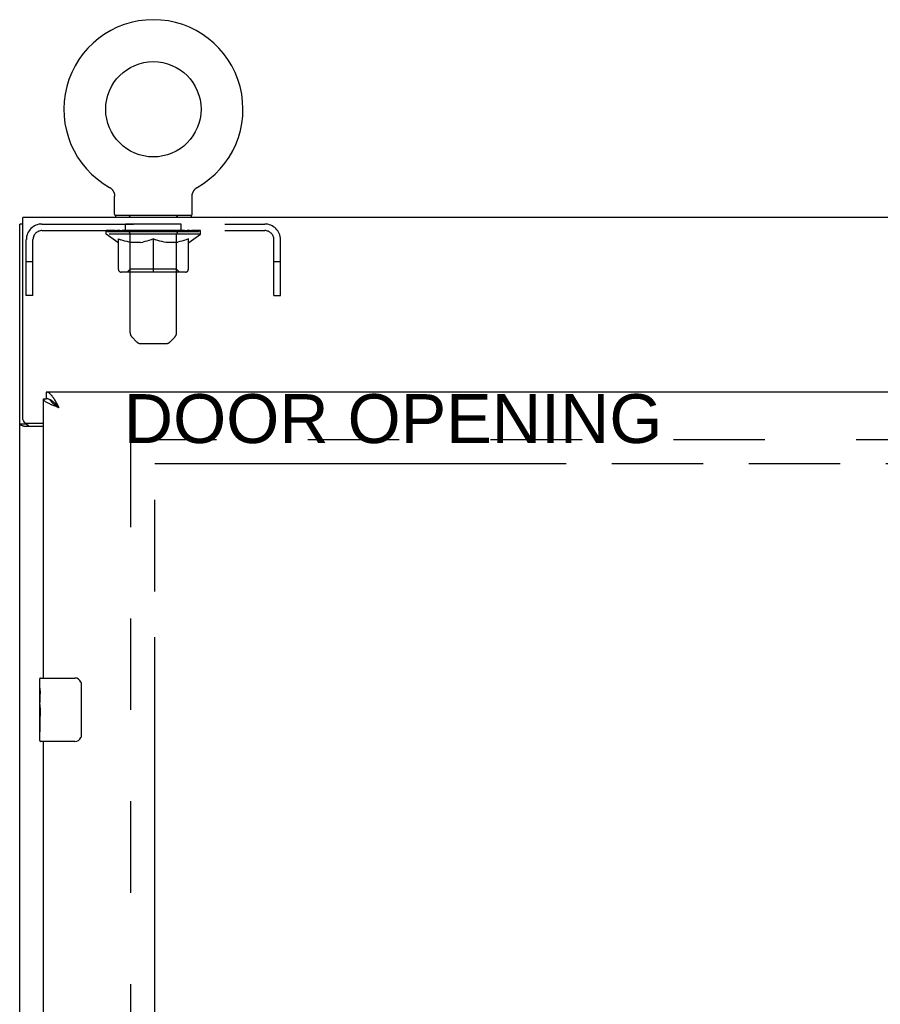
# Model space of a CAD drawing. Header units: inches. Extents: x 0 to 262, y 0 to 169.
# Tile 7 of 13: x 62 to 75, y 117 to 133. Entities that reach past the tile are written whole.
import ezdxf

# ---------------------------------------------------------------- set-up
doc = ezdxf.new("R2010")
doc.units = ezdxf.units.IN
doc.header["$LTSCALE"] = 14.384615
doc.header["$MEASUREMENT"] = 0
doc.linetypes.add('HIDDEN', pattern=[0.2, 0.1, -0.1])
doc.linetypes.add('PHANTOM', pattern=[0.8, 0.45, -0.05, 0.1, -0.05, 0.1, -0.05])
doc.layers.get('0').update_dxf_attribs({"linetype": 'CONTINUOUS'})
for name, color, linetype in [('02___PRT_ALL_AXES', 7, 'CONTINUOUS'), ('AVAILABLE_DOOR_SPACE', 7, 'CONTINUOUS'), ('DEFAULT_2', 8, 'HIDDEN'), ('DIMENSIONS', 7, 'CONTINUOUS')]:
    doc.layers.add(name, color=color, linetype=linetype)
doc.styles.get("Standard").update_dxf_attribs({"font": 'arial.ttf'})
doc.dimstyles.new('DIMSTYLE_1', dxfattribs={"dimtxt": 1.153846, "dimasz": 1.538462, "dimexe": 0.09, "dimexo": 0.07, "dimgap": 0.0375, "dimtad": 0, "dimtih": 1, "dimtoh": 1, "dimzin": 4, "dimdsep": 46, "dimtxsty": 'Standard', "dimblk": '_FILLED', "dimblk1": '_FILLED', "dimblk2": '_FILLED', "dimcen": 0.09, "dimazin": 1, "dimtfac": 1, "dimtdec": 3, "dimtofl": 0, "dimtmove": 0, "dimatfit": 3, "dimldrblk": '_FILLED', "dimfxl": 1, "dimtolj": 1, "dimtzin": 4, "dimarcsym": 0})

# ---------------------------------------------------------------- blocks, each defined once
blk = doc.blocks.new('_FILLED')
at = {"color": 0, "linetype": 'ByBlock'}
blk.add_solid([(0, 0), (-1, 0.2), (-1, -0.2)], dxfattribs=at)
blk = doc.blocks.new('*D17')
at = {"layer": 'DIMENSIONS', "color": 2, "linetype": 'Continuous'}
for p, q in [((64.048, 103.219), (71.784, 103.219)), ((84.705, 103.219), (76.969, 103.219))]:
    blk.add_line(p, q, dxfattribs=at)
at = {"layer": 'DIMENSIONS', "color": 2, "linetype": 'Continuous', "xscale": 1.5384615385, "yscale": 1.5384615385, "zscale": 1.5384615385, "rotation": 180}
blk.add_blockref('_FILLED', (64.048, 103.219), dxfattribs=at)
at = {"layer": 'DIMENSIONS', "color": 2, "linetype": 'Continuous', "xscale": 1.5384615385, "yscale": 1.5384615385, "zscale": 1.5384615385}
blk.add_blockref('_FILLED', (84.705, 103.219), dxfattribs=at)
at = {"layer": 'DIMENSIONS', "color": 2, "linetype": 'Continuous', "insert": (74.376, 103.796), "char_height": 1.1538, "width": 4.03203, "attachment_point": 2, "line_spacing_factor": 0.9}
blk.add_mtext('20.66', dxfattribs=at)

msp = doc.modelspace()

# ---------------------------------------------------------------- linework, layer by layer
at = {"color": 7, "linetype": 'Continuous'}
for p, q in [((63.337, 130.109), (63.337, 130.109)), ((63.337, 130.109), (63.342, 130.106)), ((63.338, 130.109), (63.339, 130.108)), ((63.342, 130.106), (63.347, 130.103)), ((63.347, 130.103), (63.352, 130.1)), ((63.352, 130.1), (63.357, 130.096)), ((63.357, 130.096), (63.362, 130.092)), ((63.362, 130.092), (63.366, 130.088)), ((63.366, 130.089), (63.371, 130.084)), ((63.37, 130.084), (63.375, 130.08)), ((63.379, 130.076), (63.382, 130.071)), ((63.382, 130.071), (63.386, 130.066)), ((63.386, 130.066), (63.39, 130.061)), ((63.39, 130.062), (63.393, 130.056)), ((63.393, 130.057), (63.396, 130.051)), ((63.396, 130.052), (63.399, 130.046)), ((63.399, 130.046), (63.402, 130.041)), ((63.402, 130.041), (63.404, 130.035)), ((63.404, 130.036), (63.406, 130.03)), ((63.406, 130.03), (63.408, 130.024)), ((64.646, 130.024), (64.648, 130.03)), ((64.648, 130.03), (64.651, 130.036)), ((64.651, 130.035), (64.653, 130.041)), ((64.653, 130.041), (64.656, 130.046)), ((64.656, 130.046), (64.659, 130.052)), ((64.659, 130.051), (64.662, 130.057)), ((64.662, 130.056), (64.665, 130.062)), ((64.665, 130.061), (64.669, 130.066)), ((64.668, 130.066), (64.672, 130.071)), ((64.672, 130.071), (64.676, 130.076)), ((64.676, 130.076), (64.68, 130.08)), ((64.68, 130.08), (64.684, 130.084)), ((64.684, 130.084), (64.689, 130.089)), ((64.688, 130.088), (64.693, 130.092)), ((64.693, 130.092), (64.698, 130.096)), ((64.698, 130.096), (64.702, 130.1)), ((64.702, 130.1), (64.707, 130.103)), ((64.707, 130.103), (64.712, 130.106)), ((64.707, 130.103), (64.709, 130.104)), ((64.712, 130.106), (64.717, 130.109)), ((64.715, 130.108), (64.717, 130.109)), ((63.408, 130.024), (63.41, 130.019)), ((63.41, 130.019), (63.412, 130.013)), ((63.412, 130.013), (63.413, 130.007)), ((63.413, 130.007), (63.415, 130.001)), ((63.415, 130.001), (63.416, 129.995)), ((63.416, 129.995), (63.416, 129.989)), ((63.416, 129.99), (63.417, 129.984)), ((63.417, 129.978), (63.417, 129.972)), ((63.417, 129.687), (63.417, 129.972)), ((64.637, 129.978), (64.638, 129.984)), ((64.637, 129.978), (64.638, 129.984)), ((64.637, 129.972), (64.637, 129.978)), ((64.637, 129.687), (64.637, 129.972)), ((64.638, 129.989), (64.639, 129.995)), ((64.638, 129.984), (64.638, 129.99)), ((64.639, 129.995), (64.64, 130.001)), ((64.64, 130.001), (64.641, 130.007)), ((64.641, 130.007), (64.643, 130.013)), ((64.643, 130.013), (64.644, 130.019)), ((64.644, 130.019), (64.646, 130.024)), ((63.432, 129.667), (63.432, 129.637)), ((64.622, 129.667), (63.432, 129.667)), ((64.622, 129.667), (64.622, 129.637)), ((61.975, 129.533), (61.923, 129.533)), ((62.298, 126.783), (62.34, 126.783)), ((62.34, 126.887), (62.34, 126.783)), ((62.408, 126.764), (62.4, 126.768)), ((62.027, 126.385), (61.923, 126.385)), ((62.027, 126.385), (62.027, 126.397)), ((62.253, 122.387), (62.793, 122.387)), ((62.893, 122.287), (62.893, 121.487)), ((62.793, 121.387), (62.253, 121.387))]:
    msp.add_line(p, q, dxfattribs=at)
at = {"color": 3, "linetype": 'Continuous'}
for p, q in [((61.975, 126.457), (61.975, 129.637)), ((109.871, 129.637), (61.975, 129.637)), ((61.923, 39.741), (61.923, 129.533)), ((62.298, 122.387), (62.298, 126.783)), ((85.83, 126.887), (62.34, 126.887)), ((62.298, 126.345), (61.993, 126.345)), ((62.035, 126.397), (62.298, 126.397)), ((62.298, 98.887), (62.298, 121.387))]:
    msp.add_line(p, q, dxfattribs=at)
at = {"color": 7, "linetype": 'Continuous'}
for points in [[(63.374, 130.08), (63.379, 130.076), (63.383, 130.071)], [(63.417, 129.984), (63.417, 129.978), (63.417, 129.972)], [(62.4, 126.768), (62.391, 126.772), (62.383, 126.776), (62.374, 126.778), (62.365, 126.78), (62.357, 126.782), (62.348, 126.783), (62.34, 126.783)], [(62.545, 126.641), (62.534, 126.648), (62.523, 126.655), (62.512, 126.662), (62.501, 126.669), (62.49, 126.676), (62.48, 126.683), (62.47, 126.69), (62.461, 126.698), (62.452, 126.705), (62.444, 126.712), (62.436, 126.719), (62.429, 126.726), (62.423, 126.733), (62.418, 126.74), (62.413, 126.747), (62.409, 126.755), (62.406, 126.762), (62.405, 126.766)], [(62.545, 126.641), (62.536, 126.65), (62.528, 126.659), (62.519, 126.668), (62.511, 126.677), (62.502, 126.686), (62.494, 126.695), (62.485, 126.704), (62.476, 126.712), (62.468, 126.72), (62.459, 126.727), (62.451, 126.735), (62.442, 126.741), (62.434, 126.748), (62.425, 126.754), (62.417, 126.759), (62.408, 126.764)], [(62.043, 126.37), (62.04, 126.372), (62.038, 126.373), (62.035, 126.374), (62.033, 126.376), (62.031, 126.377), (62.03, 126.379), (62.029, 126.381), (62.028, 126.382), (62.027, 126.384), (62.027, 126.385)], [(62.068, 126.345), (62.068, 126.347), (62.067, 126.349), (62.067, 126.351), (62.066, 126.353), (62.065, 126.354), (62.064, 126.356), (62.063, 126.358), (62.061, 126.359), (62.059, 126.361), (62.057, 126.363), (62.055, 126.364), (62.053, 126.365), (62.05, 126.367), (62.048, 126.368), (62.043, 126.37)], [(62.887, 122.323), (62.889, 122.318), (62.89, 122.312), (62.892, 122.306), (62.892, 122.3), (62.893, 122.293), (62.893, 122.287)], [(62.893, 121.487), (62.893, 121.481), (62.892, 121.475), (62.892, 121.468), (62.89, 121.462), (62.889, 121.457), (62.887, 121.451)]]:
    msp.add_lwpolyline(points, dxfattribs=at)
at = {"color": 3, "linetype": 'Continuous'}
for points in [[(62.408, 126.694), (62.395, 126.7), (62.382, 126.706), (62.371, 126.712), (62.359, 126.718), (62.349, 126.724), (62.34, 126.73), (62.331, 126.736), (62.324, 126.741), (62.317, 126.747), (62.311, 126.753), (62.307, 126.759), (62.303, 126.765), (62.3, 126.771), (62.299, 126.777), (62.298, 126.783)], [(62.468, 126.778), (62.459, 126.791), (62.451, 126.803), (62.442, 126.815), (62.434, 126.826), (62.425, 126.836), (62.417, 126.846), (62.408, 126.854), (62.4, 126.862), (62.391, 126.868), (62.383, 126.874), (62.374, 126.879), (62.365, 126.882), (62.357, 126.885), (62.348, 126.887), (62.34, 126.887)], [(62.545, 126.641), (62.536, 126.657), (62.528, 126.673), (62.519, 126.689), (62.511, 126.704), (62.502, 126.72), (62.494, 126.735), (62.485, 126.75), (62.476, 126.764), (62.468, 126.778)], [(62.545, 126.641), (62.513, 126.652), (62.497, 126.658), (62.481, 126.664), (62.466, 126.67), (62.45, 126.676), (62.436, 126.682), (62.422, 126.688), (62.408, 126.694)], [(61.967, 126.357), (61.959, 126.359), (61.955, 126.361), (61.951, 126.362), (61.947, 126.363), (61.944, 126.365), (61.941, 126.366), (61.938, 126.367), (61.935, 126.369), (61.933, 126.371), (61.93, 126.372), (61.928, 126.374), (61.927, 126.376), (61.926, 126.377), (61.925, 126.379), (61.924, 126.381), (61.923, 126.383), (61.923, 126.385)], [(61.993, 126.345), (61.991, 126.346), (61.989, 126.348), (61.986, 126.349), (61.982, 126.351), (61.979, 126.352), (61.975, 126.354), (61.971, 126.355), (61.967, 126.357)]]:
    msp.add_lwpolyline(points, dxfattribs=at)
at = {"color": 7, "linetype": 'Continuous'}
msp.add_circle((64.027, 131.339), 0.75, dxfattribs=at)
for centre, radius, start, end in [((64.027, 131.339), 1.41, 299.2655, 240.7345), ((63.437, 129.687), 0.02, 180, 263.0769), ((64.617, 129.687), 0.02, 276.9231, 360), ((62.253, 122.372), 0.015, 90, 180), ((62.793, 122.287), 0.1, 21.1999, 90), ((62.253, 121.402), 0.015, 180, 270), ((62.793, 121.487), 0.1, 270, 338.7946)]:
    msp.add_arc(centre, radius, start, end, dxfattribs=at)
at = {"color": 3, "linetype": 'Continuous'}
msp.add_arc((62.035, 126.457), 0.06, 180, 270, dxfattribs=at)
at = {"layer": '02___PRT_ALL_AXES', "color": 8, "linetype": 'HIDDEN'}
for p, q in [((63.59, 129.429), (63.59, 129.533)), ((64.465, 129.533), (63.59, 129.533)), ((64.465, 129.429), (63.59, 129.429)), ((64.465, 129.429), (64.465, 129.533))]:
    msp.add_line(p, q, dxfattribs=at)
at = {"layer": '02___PRT_ALL_AXES', "color": 7, "linetype": 'Continuous'}
for p, q in [((62.238, 122.226), (62.238, 122.372)), ((62.238, 121.969), (62.238, 122.226)), ((62.244, 122.17), (62.238, 122.17)), ((62.245, 122.002), (62.245, 122.139)), ((62.238, 122.002), (62.245, 122.002)), ((62.238, 121.402), (62.238, 121.966)), ((62.24, 121.939), (62.238, 121.939)), ((62.238, 121.808), (62.244, 121.808)), ((62.238, 121.772), (62.245, 121.772)), ((62.238, 121.709), (62.245, 121.709)), ((62.245, 121.541), (62.245, 121.772)), ((62.238, 121.541), (62.245, 121.541))]:
    msp.add_line(p, q, dxfattribs=at)
for points in [[(62.238, 122.226), (62.238, 122.223), (62.239, 122.218), (62.239, 122.213), (62.241, 122.199)], [(62.241, 122.199), (62.242, 122.192), (62.243, 122.184), (62.244, 122.175)], [(62.244, 122.175), (62.244, 122.166), (62.245, 122.157), (62.245, 122.148), (62.245, 122.139)], [(62.238, 121.969), (62.238, 121.96), (62.239, 121.951), (62.24, 121.941)], [(62.24, 121.941), (62.243, 121.908), (62.243, 121.896), (62.244, 121.883), (62.245, 121.871), (62.245, 121.858), (62.245, 121.845), (62.245, 121.832), (62.245, 121.819), (62.244, 121.807), (62.243, 121.795), (62.243, 121.783)]]:
    msp.add_lwpolyline(points, dxfattribs=at)
msp.add_ellipse((62.501, 121.803), major_axis=(0.263, 0), ratio=0.432808, start_param=-3.141593, end_param=-2.961605, dxfattribs=at)
at = {"layer": 'AVAILABLE_DOOR_SPACE', "color": 4, "linetype": 'PHANTOM'}
for p, q in [((64.048, 47.512), (64.048, 125.762)), ((64.048, 125.762), (84.705, 125.762))]:
    msp.add_line(p, q, dxfattribs=at)
at = {"layer": 'DEFAULT_2', "color": 8, "linetype": 'HIDDEN'}
for p, q in [((63.337, 130.109), (63.337, 130.109)), ((63.346, 130.104), (63.347, 130.103)), ((64.717, 130.109), (64.717, 130.109)), ((63.652, 129.667), (63.652, 129.637)), ((63.662, 127.822), (63.662, 129.637)), ((64.392, 127.822), (64.392, 129.637)), ((64.402, 129.667), (64.402, 129.637)), ((62.274, 129.533), (65.781, 129.533)), ((62.274, 129.429), (65.781, 129.429)), ((63.284, 129.374), (63.284, 129.429)), ((63.295, 129.421), (63.295, 129.429)), ((63.306, 129.417), (63.306, 129.421)), ((63.306, 129.417), (64.749, 129.417)), ((63.316, 129.417), (63.316, 129.421)), ((63.317, 129.417), (63.317, 129.421)), ((63.329, 129.421), (63.329, 129.429)), ((63.348, 129.417), (63.348, 129.421)), ((63.35, 129.417), (63.35, 129.421)), ((63.383, 129.421), (63.383, 129.429)), ((63.401, 129.417), (63.401, 129.421)), ((63.404, 129.417), (63.404, 129.421)), ((63.64, 129.421), (63.412, 129.421)), ((63.458, 129.421), (63.458, 129.429)), ((63.459, 129.417), (63.459, 129.421)), ((63.46, 129.417), (63.46, 129.421)), ((63.463, 129.417), (63.463, 129.421)), ((63.472, 129.417), (63.472, 129.421)), ((63.473, 129.417), (63.473, 129.421)), ((63.477, 129.417), (63.477, 129.421)), ((63.48, 129.417), (63.48, 129.422)), ((63.484, 129.417), (63.484, 129.421)), ((63.503, 129.417), (63.503, 129.421)), ((63.521, 129.417), (63.521, 129.421)), ((63.524, 129.417), (63.524, 129.424)), ((63.549, 129.421), (63.549, 129.429)), ((63.549, 129.417), (63.549, 129.421)), ((63.561, 129.417), (63.561, 129.421)), ((63.566, 129.417), (63.566, 129.421)), ((63.574, 129.417), (63.574, 129.421)), ((63.59, 129.417), (63.59, 129.426)), ((63.61, 129.417), (63.61, 129.421)), ((63.613, 129.417), (63.613, 129.421)), ((63.64, 129.417), (63.64, 129.421)), ((63.719, 129.421), (63.653, 129.421)), ((63.656, 129.421), (63.656, 129.429)), ((63.664, 129.417), (63.664, 129.421)), ((63.669, 129.417), (63.669, 129.421)), ((63.676, 129.417), (63.676, 129.427)), ((63.684, 129.417), (63.684, 129.421)), ((63.695, 129.417), (63.695, 129.421)), ((63.719, 129.417), (63.719, 129.421)), ((63.806, 129.421), (63.744, 129.421)), ((63.768, 129.417), (63.768, 129.421)), ((63.773, 129.421), (63.773, 129.429)), ((63.777, 129.417), (63.777, 129.421)), ((63.78, 129.417), (63.78, 129.428)), ((63.784, 129.417), (63.784, 129.421)), ((63.793, 129.417), (63.793, 129.421)), ((63.806, 129.417), (63.806, 129.421)), ((63.901, 129.421), (63.843, 129.421)), ((63.859, 129.417), (63.859, 129.421)), ((63.893, 129.421), (64.027, 129.429)), ((63.898, 129.421), (63.898, 129.429)), ((63.899, 129.429), (63.898, 129.429)), ((63.899, 129.421), (63.899, 129.429)), ((63.899, 129.417), (63.899, 129.421)), ((63.901, 129.417), (63.901, 129.421)), ((63.904, 129.417), (63.904, 129.422)), ((63.905, 129.417), (63.905, 129.421)), ((63.999, 129.421), (63.948, 129.421)), ((63.956, 129.417), (63.956, 129.421)), ((63.999, 129.417), (63.999, 129.421)), ((64.024, 129.421), (64.024, 129.421)), ((64.024, 129.417), (64.024, 129.421)), ((64.024, 129.417), (64.024, 129.421)), ((64.027, 129.421), (64.027, 129.429)), ((64.03, 129.417), (64.03, 129.421)), ((64.03, 129.421), (64.031, 129.421)), ((64.031, 129.417), (64.031, 129.421)), ((64.033, 129.421), (64.106, 129.421)), ((64.056, 129.417), (64.056, 129.421)), ((64.07, 129.421), (64.07, 129.427)), ((64.07, 129.427), (64.162, 129.421)), ((64.095, 129.421), (64.095, 129.425)), ((64.098, 129.417), (64.098, 129.421)), ((64.149, 129.417), (64.149, 129.421)), ((64.151, 129.417), (64.151, 129.422)), ((64.154, 129.417), (64.154, 129.421)), ((64.154, 129.421), (64.211, 129.421)), ((64.156, 129.421), (64.156, 129.429)), ((64.156, 129.421), (64.156, 129.429)), ((64.156, 129.429), (64.156, 129.429)), ((64.156, 129.417), (64.156, 129.421)), ((64.195, 129.417), (64.195, 129.421)), ((64.248, 129.417), (64.248, 129.421)), ((64.248, 129.421), (64.311, 129.421)), ((64.262, 129.417), (64.262, 129.421)), ((64.271, 129.417), (64.271, 129.421)), ((64.274, 129.417), (64.274, 129.428)), ((64.277, 129.417), (64.277, 129.421)), ((64.282, 129.421), (64.282, 129.429)), ((64.287, 129.417), (64.287, 129.421)), ((64.336, 129.417), (64.336, 129.421)), ((64.336, 129.421), (64.402, 129.421)), ((64.36, 129.417), (64.36, 129.421)), ((64.371, 129.417), (64.371, 129.421)), ((64.379, 129.417), (64.379, 129.427)), ((64.385, 129.417), (64.385, 129.421)), ((64.391, 129.417), (64.391, 129.421)), ((64.399, 129.421), (64.399, 129.429)), ((64.414, 129.417), (64.414, 129.421)), ((64.414, 129.421), (64.643, 129.421)), ((64.442, 129.417), (64.442, 129.421)), ((64.444, 129.417), (64.444, 129.421)), ((64.465, 129.417), (64.465, 129.426)), ((64.481, 129.417), (64.481, 129.421)), ((64.489, 129.417), (64.489, 129.421)), ((64.494, 129.417), (64.494, 129.421)), ((64.505, 129.421), (64.505, 129.429)), ((64.505, 129.417), (64.505, 129.421)), ((64.531, 129.417), (64.531, 129.424)), ((64.533, 129.417), (64.533, 129.421)), ((64.552, 129.417), (64.552, 129.421)), ((64.571, 129.417), (64.571, 129.421)), ((64.575, 129.417), (64.575, 129.422)), ((64.578, 129.417), (64.578, 129.421)), ((64.582, 129.417), (64.582, 129.421)), ((64.582, 129.417), (64.582, 129.421)), ((64.592, 129.417), (64.592, 129.421)), ((64.595, 129.417), (64.595, 129.421)), ((64.595, 129.417), (64.595, 129.421)), ((64.597, 129.421), (64.597, 129.429)), ((64.651, 129.417), (64.651, 129.421)), ((64.654, 129.417), (64.654, 129.421)), ((64.671, 129.421), (64.671, 129.429)), ((64.704, 129.417), (64.704, 129.421)), ((64.707, 129.417), (64.707, 129.421)), ((64.726, 129.421), (64.726, 129.429)), ((64.737, 129.417), (64.737, 129.421)), ((64.739, 129.417), (64.739, 129.421)), ((64.749, 129.417), (64.749, 129.421)), ((64.76, 129.421), (64.76, 129.429)), ((64.771, 129.374), (64.771, 129.429)), ((62.027, 128.408), (62.027, 129.287)), ((62.131, 128.408), (62.131, 129.287)), ((63.47, 129.244), (63.284, 129.374)), ((64.771, 129.374), (63.284, 129.374)), ((63.477, 128.819), (63.477, 129.299)), ((63.477, 129.299), (63.512, 129.286)), ((63.546, 129.274), (63.511, 129.286)), ((63.579, 129.264), (63.545, 129.274)), ((63.612, 129.256), (63.579, 129.264)), ((63.645, 129.249), (63.612, 129.256)), ((63.661, 128.822), (63.661, 129.371)), ((63.892, 129.256), (63.859, 129.249)), ((63.926, 129.264), (63.892, 129.256)), ((63.959, 129.274), (63.925, 129.264)), ((63.993, 129.286), (63.958, 129.274)), ((64.027, 129.299), (63.993, 129.286)), ((64.027, 128.776), (64.027, 129.299)), ((64.027, 129.299), (64.062, 129.286)), ((64.096, 129.274), (64.062, 129.286)), ((64.13, 129.264), (64.096, 129.274)), ((64.163, 129.256), (64.129, 129.264)), ((64.196, 129.249), (64.162, 129.256)), ((64.393, 128.822), (64.393, 129.371)), ((64.443, 129.256), (64.409, 129.249)), ((64.476, 129.264), (64.442, 129.256)), ((64.51, 129.274), (64.475, 129.264)), ((64.543, 129.286), (64.509, 129.274)), ((64.578, 129.299), (64.543, 129.286)), ((64.578, 128.819), (64.578, 129.299)), ((64.584, 129.244), (64.771, 129.374)), ((65.923, 128.408), (65.923, 129.287)), ((66.027, 128.408), (66.027, 129.287)), ((63.47, 129.244), (63.477, 129.244)), ((63.678, 129.244), (63.645, 129.249)), ((63.826, 129.244), (63.678, 129.244)), ((63.826, 129.244), (63.859, 129.249)), ((64.228, 129.244), (64.195, 129.249)), ((64.377, 129.244), (64.228, 129.244)), ((64.377, 129.244), (64.41, 129.249)), ((64.578, 129.244), (64.584, 129.244)), ((62.131, 128.938), (62.027, 128.938)), ((63.661, 128.822), (63.615, 128.776)), ((64.393, 128.822), (63.661, 128.822)), ((64.393, 128.822), (64.44, 128.776)), ((66.027, 128.938), (65.923, 128.938)), ((64.534, 128.776), (63.52, 128.776)), ((62.131, 128.408), (62.027, 128.408)), ((65.923, 128.408), (66.027, 128.408)), ((63.763, 127.679), (63.692, 127.751)), ((64.292, 127.679), (64.363, 127.751)), ((63.834, 127.65), (64.221, 127.65)), ((63.673, 47.085), (63.673, 126.189)), ((108.173, 126.137), (63.673, 126.137))]:
    msp.add_line(p, q, dxfattribs=at)
for centre, radius, start, end in [((63.437, 129.687), 0.02, 263.0769, 270), ((63.632, 129.637), 0.03, 0, 90), ((64.422, 129.637), 0.03, 90, 180), ((64.617, 129.687), 0.02, 270, 276.9231), ((62.274, 129.287), 0.246, 90, 180), ((62.274, 129.287), 0.142, 90, 180), ((63.615, 129.371), 0.0466, 0, 90), ((64.44, 129.371), 0.0466, 90, 180), ((65.781, 129.287), 0.246, 0, 90), ((65.781, 129.287), 0.142, 0, 90), ((63.52, 128.819), 0.0434, 180, 270), ((64.534, 128.819), 0.0434, 270, 360), ((63.762, 127.822), 0.1, 180, 225), ((64.292, 127.822), 0.1, 315, 360), ((63.834, 127.75), 0.1, 225, 270), ((64.221, 127.75), 0.1, 270, 315)]:
    msp.add_arc(centre, radius, start, end, dxfattribs=at)
for centre, major_axis, ratio, start_param, end_param in [((64.027, 129.429), (0.743, 0.008), 0.059247, 2.966439, 3.140971), ((63.261, 129.415), (0.232, 0), 0.060167, 0.426548, 1.470503), ((64.027, 129.429), (0.744, 0), 0.060167, 3.141593, 3.316126), ((63.261, 129.407), (0.232, 0.002), 0.059247, 1.374323, 1.469882), ((64.027, 129.429), (0.743, 0.015), 0.056515, 2.79136, 2.965893), ((63.232, 129.415), (0.232, 0.002), 0.059247, 0.251393, 1.295349), ((63.312, 129.415), (0.232, -0.002), 0.059247, 0.601702, 1.645657), ((64.027, 129.429), (0.743, -0.008), 0.059247, -2.966439, -2.791906), ((63.312, 129.407), (0.232, 0), 0.060167, 1.549477, 1.645036), ((63.232, 129.407), (0.232, 0.005), 0.056515, 1.199244, 1.294804), ((63.316, 129.41), (0.192, 0.002), 0.059247, 1.051627, 1.625044), ((63.293, 129.41), (0.192, 0.004), 0.056515, 0.876548, 1.449966), ((63.361, 129.41), (0.192, 0), 0.060167, 1.226781, 1.800198), ((64.027, 129.429), (0.743, 0.022), 0.052059, 2.616423, 2.790956), ((63.228, 129.415), (0.232, 0.005), 0.056515, 0.076315, 1.120271), ((63.386, 129.415), (0.232, -0.005), 0.056515, 0.77678, 1.820736), ((64.027, 129.429), (0.743, -0.015), 0.056515, -2.79136, -2.616827), ((63.386, 129.407), (0.232, -0.002), 0.059247, 1.724631, 1.82019), ((63.228, 129.407), (0.232, 0.007), 0.052059, 1.024308, 1.119867), ((63.292, 129.41), (0.192, 0.006), 0.052059, 0.701611, 1.275029), ((63.426, 129.41), (0.192, -0.002), 0.059247, 1.401935, 1.975352), ((64.027, 129.429), (0.743, 0.029), 0.046022, 2.441677, 2.61621), ((63.479, 129.415), (0.232, -0.007), 0.052059, 0.951717, 1.995673), ((63.248, 129.415), (0.232, 0.007), 0.052059, -0.098622, 0.945334), ((64.027, 129.429), (0.743, -0.022), 0.052059, -2.616423, -2.441891), ((63.479, 129.407), (0.232, -0.005), 0.056515, 1.899709, 1.995269), ((63.248, 129.407), (0.232, 0.009), 0.046022, 0.849561, 0.945121), ((63.314, 129.41), (0.192, 0.007), 0.046022, 0.526865, 1.100283), ((63.509, 129.41), (0.192, -0.004), 0.056515, 1.577013, 2.150431), ((64.027, 129.429), (0.743, 0.034), 0.038593, 2.267147, 2.44168), ((63.588, 129.415), (0.232, -0.009), 0.046022, 1.126463, 2.170419), ((63.292, 129.415), (0.232, 0.009), 0.046022, -0.273368, 0.770588), ((64.027, 129.429), (0.743, -0.029), 0.046022, -2.441677, -2.267144), ((63.588, 129.407), (0.232, -0.007), 0.052059, 2.074646, 2.170205), ((63.292, 129.407), (0.232, 0.011), 0.038593, 0.675031, 0.77059), ((63.357, 129.41), (0.192, 0.009), 0.038593, 0.352335, 0.925752), ((63.608, 129.41), (0.192, -0.006), 0.052059, 1.75195, 2.325367), ((64.027, 129.429), (0.743, 0.039), 0.030002, 2.09283, 2.267363), ((63.711, 129.415), (0.232, -0.011), 0.038593, 1.300994, 2.344949), ((63.358, 129.415), (0.232, 0.011), 0.038593, -0.447899, 0.596057), ((64.027, 129.429), (0.743, -0.034), 0.038593, -2.267147, -2.092614), ((63.711, 129.407), (0.232, -0.009), 0.046022, 2.249392, 2.344952), ((63.358, 129.407), (0.232, 0.012), 0.030002, 0.500714, 0.596274), ((63.421, 129.41), (0.192, 0.01), 0.030002, 0.178018, 0.751436), ((63.72, 129.41), (0.192, -0.007), 0.046022, 1.926696, 2.500114), ((63.444, 129.415), (0.232, 0.012), 0.030002, -0.622215, 0.421741), ((64.027, 129.429), (0.743, 0.042), 0.020513, 1.918702, 2.093235), ((63.844, 129.415), (0.232, -0.012), 0.030002, 1.47531, 2.519266), ((64.027, 129.429), (0.743, -0.039), 0.030002, -2.09283, -1.918297), ((63.844, 129.407), (0.232, -0.011), 0.038593, 2.423923, 2.519482), ((63.444, 129.407), (0.232, 0.013), 0.020513, 0.326586, 0.422146), ((63.503, 129.41), (0.192, 0.011), 0.020513, 0.00389, 0.577307), ((63.841, 129.41), (0.192, -0.009), 0.038593, 2.101227, 2.674644), ((63.548, 129.415), (0.232, 0.013), 0.020513, -0.796343, 0.247613), ((64.027, 129.429), (0.743, 0.044), 0.010411, 1.744712, 1.919245), ((63.982, 129.415), (0.232, -0.013), 0.020513, 1.649438, 2.693394), ((64.027, 129.429), (0.743, -0.042), 0.020513, -1.918702, -1.744169), ((63.982, 129.407), (0.232, -0.012), 0.030002, 2.598239, 2.693799), ((63.548, 129.407), (0.232, 0.014), 0.010411, 0.152596, 0.248156), ((63.601, 129.41), (0.192, 0.011), 0.010411, 6.113086, 6.686503), ((63.968, 129.41), (0.192, -0.01), 0.030002, 2.275543, 2.848961), ((63.667, 129.415), (0.232, 0.014), 0.010411, -0.970333, -0.000837), ((64.121, 129.415), (0.232, -0.014), 0.010411, 1.823428, 2.867384), ((64.027, 129.429), (0.743, -0.044), 0.010411, -1.744712, -1.56247), ((64.121, 129.407), (0.232, -0.013), 0.020513, 2.772368, 2.867927), ((64.096, 129.41), (0.192, -0.011), 0.020513, 2.449671, 3.023089), ((63.933, 129.415), (0.232, 0.014), 0.010411, 0.274209, 1.318165), ((63.832, 129.41), (0.192, 0.011), 0.010411, -0.000452, 0.517932), ((63.797, 129.407), (0.232, 0.014), 0.010411, 0.099676, 0.195236), ((64.027, 129.429), (0.743, 0.044), 0.010411, -1.571413, -1.39688), ((64.223, 129.41), (0.192, -0.011), 0.010411, 2.623661, 3.141974), ((64.258, 129.407), (0.232, -0.014), 0.010411, 2.734394, 2.946357), ((64.073, 129.415), (0.232, 0.013), 0.020513, 0.448199, 1.492154), ((63.959, 129.41), (0.192, 0.011), 0.020513, 0.118504, 0.691921), ((63.933, 129.407), (0.232, 0.013), 0.020513, 0.273666, 0.369225), ((64.027, 129.429), (0.743, 0.042), 0.020513, -1.397424, -1.222891), ((64.388, 129.415), (0.232, -0.014), 0.010411, -3.140756, -2.17126), ((64.027, 129.429), (0.743, -0.044), 0.010411, 1.222347, 1.39688), ((64.211, 129.415), (0.232, 0.012), 0.030002, 0.622327, 1.666283), ((64.087, 129.41), (0.192, 0.01), 0.030002, 0.292632, 0.86605), ((64.454, 129.41), (0.192, -0.011), 0.010411, 2.738275, 3.311692), ((64.506, 129.415), (0.232, -0.013), 0.020513, 2.89398, 3.937936), ((64.073, 129.407), (0.232, 0.012), 0.030002, 0.447794, 0.543354), ((64.506, 129.407), (0.232, -0.014), 0.010411, 2.893437, 2.988996), ((64.343, 129.415), (0.232, 0.011), 0.038593, 0.796643, 1.840599), ((64.027, 129.429), (0.743, 0.039), 0.030002, -1.223295, -1.048762), ((64.027, 129.429), (0.743, -0.042), 0.020513, 1.048358, 1.222891), ((64.214, 129.41), (0.192, 0.009), 0.038593, 0.466948, 1.040366), ((64.552, 129.41), (0.192, -0.011), 0.020513, 2.564285, 3.137703), ((64.61, 129.415), (0.232, -0.012), 0.030002, 2.719852, 3.763807), ((64.466, 129.415), (0.232, 0.009), 0.046022, 0.971174, 2.01513), ((64.211, 129.407), (0.232, 0.011), 0.038593, 0.62211, 0.71767), ((64.61, 129.407), (0.232, -0.013), 0.020513, 2.719447, 2.815007), ((64.027, 129.429), (0.743, 0.034), 0.038593, -1.048979, -0.874446), ((64.027, 129.429), (0.743, -0.039), 0.030002, 0.874229, 1.048762), ((64.335, 129.41), (0.192, 0.007), 0.046022, 0.641479, 1.214897), ((64.576, 129.415), (0.232, 0.007), 0.052059, 1.14592, 2.189876), ((64.634, 129.41), (0.192, -0.01), 0.030002, 2.390157, 2.963574), ((64.697, 129.415), (0.232, -0.011), 0.038593, 2.545535, 3.589491), ((64.447, 129.41), (0.192, 0.006), 0.052059, 0.816225, 1.389643), ((64.343, 129.407), (0.232, 0.009), 0.046022, 0.796641, 0.892201), ((64.697, 129.407), (0.232, -0.012), 0.030002, 2.545319, 2.640878), ((64.669, 129.415), (0.232, 0.005), 0.056515, 1.320857, 2.364813), ((64.027, 129.429), (0.743, 0.029), 0.046022, -0.874448, -0.699915), ((64.027, 129.429), (0.743, -0.034), 0.038593, 0.699913, 0.874446), ((64.763, 129.415), (0.232, -0.009), 0.046022, 2.371005, 3.41496), ((64.697, 129.41), (0.192, -0.009), 0.038593, 2.21584, 2.789258), ((64.546, 129.41), (0.192, 0.004), 0.056515, 0.991162, 1.564579), ((64.742, 129.415), (0.232, 0.002), 0.059247, 1.495935, 2.539891), ((64.807, 129.415), (0.232, -0.007), 0.052059, 2.196258, 3.240214), ((64.741, 129.41), (0.192, -0.007), 0.046022, 2.04131, 2.614727), ((64.466, 129.407), (0.232, 0.007), 0.052059, 0.971387, 1.066947), ((64.763, 129.407), (0.232, -0.011), 0.038593, 2.371002, 2.466562), ((64.794, 129.415), (0.232, 0), 0.060167, 1.671089, 2.715045), ((64.827, 129.415), (0.232, -0.005), 0.056515, 2.021322, 3.065278), ((64.629, 129.41), (0.192, 0.002), 0.059247, 1.16624, 1.739658), ((64.027, 129.429), (0.743, 0.022), 0.052059, -0.699702, -0.525169), ((64.027, 129.429), (0.743, -0.029), 0.046022, 0.525382, 0.699915), ((64.822, 129.415), (0.232, -0.002), 0.059247, 1.846243, 2.890199), ((64.762, 129.41), (0.192, -0.006), 0.052059, 1.866564, 2.439981), ((64.694, 129.41), (0.192, 0), 0.060167, 1.341394, 1.914812), ((64.761, 129.41), (0.192, -0.004), 0.056515, 1.691627, 2.265045), ((64.738, 129.41), (0.192, -0.002), 0.059247, 1.516549, 2.089966), ((64.576, 129.407), (0.232, 0.005), 0.056515, 1.146324, 1.241883), ((64.807, 129.407), (0.232, -0.009), 0.046022, 2.196472, 2.292031), ((64.027, 129.429), (0.743, 0.015), 0.056515, -0.524765, -0.350233), ((64.027, 129.429), (0.743, -0.022), 0.052059, 0.350636, 0.525169), ((64.669, 129.407), (0.232, 0.002), 0.059247, 1.321402, 1.416962), ((64.827, 129.407), (0.232, -0.007), 0.052059, 2.021726, 2.117285), ((64.027, 129.429), (0.743, 0.008), 0.059247, -0.349687, -0.175154), ((64.027, 129.429), (0.743, -0.015), 0.056515, 0.1757, 0.350233), ((64.742, 129.407), (0.232, 0), 0.060167, 1.496556, 1.592116), ((64.822, 129.407), (0.232, -0.005), 0.056515, 1.846789, 1.942348), ((64.794, 129.407), (0.232, -0.002), 0.059247, 1.67171, 1.76727), ((64.027, 129.429), (0.744, 0), 0.060167, -0.174533, 0), ((64.027, 129.429), (0.743, -0.008), 0.059247, 0.000621, 0.175154)]:
    msp.add_ellipse(centre, major_axis=major_axis, ratio=ratio, start_param=start_param, end_param=end_param, dxfattribs=at)

# ---------------------------------------------------------------- texts
at = {"layer": 'DIMENSIONS', "color": 2, "linetype": 'Continuous', "insert": (67.8, 126.855), "char_height": 0.76923, "width": 8.4644, "attachment_point": 2, "line_spacing_factor": 0.9}
msp.add_mtext('DOOR OPENING', dxfattribs=at)

# ---------------------------------------------------------------- dimensions: what is measured, and where the dimension line sits
at = {"layer": 'DIMENSIONS', "color": 2, "linetype": 'Continuous'}
dim = msp.add_linear_dim(base=(84.705, 103.219), p1=(64.048, 125.762), p2=(84.705, 125.762), dimstyle='DIMSTYLE_1', dxfattribs=at)
dim.commit()
dim.dimension.update_dxf_attribs({"geometry": '*D17', "text_midpoint": (74.361, 103.212), "dimtype": 160})

doc.saveas('drawing.dxf')
